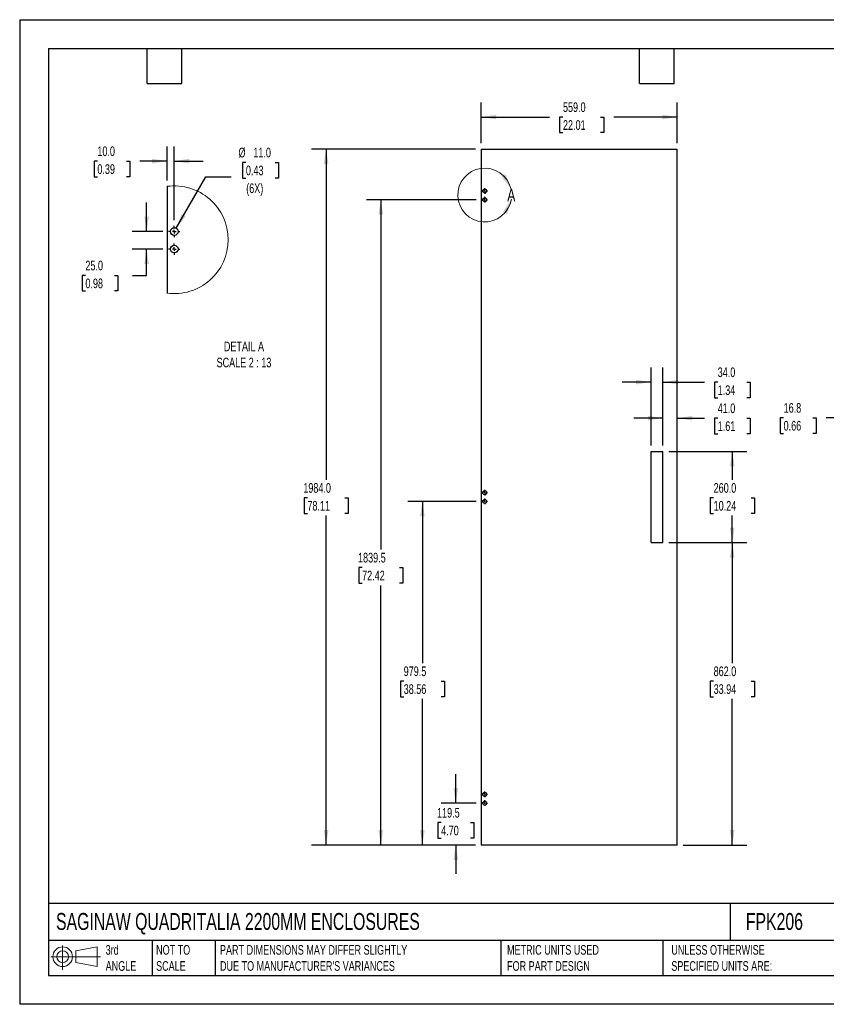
# Model space of a CAD drawing. Header units: millimetres. Extents: x 0 to 3632, y 0 to 2807.
# Tile 1 of 2: x 0 to 2299, y 0 to 2807. Entities that reach past the tile are written whole.
import ezdxf

# ---------------------------------------------------------------- set-up
doc = ezdxf.new("R2010")
doc.units = ezdxf.units.MM
doc.header["$LTSCALE"] = 13
doc.layers.add('DIMENSIONS', color=140, linetype='Continuous', lineweight=25)
doc.layers.add('TEXT', color=140, linetype='Continuous', lineweight=25)
doc.styles.add('SLDTEXTSTYLE0', font='TXT', dxfattribs={"width": 0.7})
doc.dimstyles.new('SLDDIMSTYLE0', dxfattribs={"dimtxt": 28.054102, "dimasz": 42.926, "dimexe": 0, "dimexo": 0.0625, "dimgap": 7.013525, "dimtad": 0, "dimtih": 1, "dimtoh": 1, "dimdec": 1, "dimrnd": 1e-09, "dimzin": 4, "dimdsep": 46, "dimtxsty": 'SLDTEXTSTYLE0', "dimsah": 1, "dimcen": 0.09, "dimadec": 0, "dimazin": 1, "dimtfac": 1, "dimtdec": 1, "dimtmove": 0, "dimatfit": 0, "dimfxl": 0, "dimfrac": 2, "dimtolj": 1, "dimtzin": 12, "dimarcsym": 0})
doc.dimstyles.new('SLDDIMSTYLE1', dxfattribs={"dimtxt": 28.054102, "dimasz": 42.926, "dimexe": 0, "dimexo": 0.0625, "dimgap": 7.013525, "dimtad": 0, "dimtih": 1, "dimtoh": 1, "dimdec": 1, "dimrnd": 1e-09, "dimzin": 4, "dimdsep": 46, "dimtxsty": 'SLDTEXTSTYLE0', "dimsah": 1, "dimcen": 0.09, "dimadec": 0, "dimazin": 1, "dimtfac": 1, "dimtdec": 1, "dimtofl": 0, "dimtmove": 0, "dimatfit": 3, "dimfxl": 0, "dimfrac": 2, "dimtolj": 1, "dimtzin": 12, "dimarcsym": 0})
doc.dimstyles.new('SLDDIMSTYLE2', dxfattribs={"dimtxt": 28.054102, "dimasz": 42.926, "dimexe": 0, "dimexo": 0.0625, "dimgap": 7.013525, "dimtad": 0, "dimtih": 1, "dimtoh": 1, "dimdec": 1, "dimrnd": 1e-09, "dimzin": 12, "dimdsep": 46, "dimtxsty": 'SLDTEXTSTYLE0', "dimsah": 1, "dimcen": 0.09, "dimadec": 0, "dimazin": 3, "dimtfac": 1, "dimtdec": 1, "dimtmove": 0, "dimatfit": 0, "dimfxl": 0, "dimfrac": 2, "dimtolj": 1, "dimtzin": 12, "dimarcsym": 0})
doc.dimstyles.new('SLDDIMSTYLE3', dxfattribs={"dimtxt": 28.054102, "dimasz": 42.926, "dimexe": 0, "dimexo": 0.0625, "dimgap": 7.013525, "dimtad": 0, "dimtih": 1, "dimtoh": 1, "dimdec": 1, "dimrnd": 1e-09, "dimzin": 12, "dimdsep": 46, "dimtxsty": 'SLDTEXTSTYLE0', "dimsah": 1, "dimcen": 0.09, "dimadec": 0, "dimazin": 3, "dimtfac": 1, "dimtdec": 1, "dimtofl": 0, "dimtmove": 0, "dimatfit": 3, "dimfxl": 0, "dimfrac": 2, "dimtolj": 1, "dimtzin": 12, "dimarcsym": 0})
doc.dimstyles.new('SLDDIMSTYLE4', dxfattribs={"dimtxt": 28.054102, "dimasz": 42.926, "dimexe": 0, "dimexo": 0.0625, "dimgap": 7.013525, "dimtad": 0, "dimtih": 1, "dimtoh": 1, "dimdec": 1, "dimlfac": 0.5, "dimrnd": 1e-09, "dimzin": 4, "dimdsep": 46, "dimtxsty": 'SLDTEXTSTYLE0', "dimsah": 1, "dimcen": 0, "dimadec": 0, "dimazin": 1, "dimtfac": 1, "dimtdec": 1, "dimtofl": 0, "dimtmove": 0, "dimatfit": 3, "dimfxl": 0, "dimfrac": 2, "dimtolj": 1, "dimtzin": 12, "dimarcsym": 0})
doc.dimstyles.new('SLDDIMSTYLE5', dxfattribs={"dimtxt": 28.054102, "dimasz": 42.926, "dimexe": 0, "dimexo": 0.0625, "dimgap": 7.013525, "dimtad": 0, "dimtih": 1, "dimtoh": 1, "dimdec": 1, "dimlfac": 0.5, "dimrnd": 1e-09, "dimzin": 4, "dimdsep": 46, "dimtxsty": 'SLDTEXTSTYLE0', "dimsah": 1, "dimcen": 0.09, "dimadec": 0, "dimazin": 1, "dimtfac": 1, "dimtdec": 1, "dimtmove": 0, "dimatfit": 0, "dimfxl": 0, "dimfrac": 2, "dimtolj": 1, "dimtzin": 12, "dimarcsym": 0})

# ---------------------------------------------------------------- blocks, each defined once
blk = doc.blocks.new('Block11')
at = {"color": 7, "linetype": 'Continuous', "lineweight": 18}
for p, q in [((33.6, 69), (33.6, 0)), ((71.2, 54.2), (132.3, 65.4)), ((132.3, 65.4), (132.3, 9.5)), ((0, 37.5), (141.4, 37.5)), ((71.2, 20.7), (71.2, 54.2)), ((71.2, 20.7), (132.3, 9.5))]:
    blk.add_line(p, q, dxfattribs=at)
for radius in [28, 16.7]:
    blk.add_circle((33.6, 37.5), radius, dxfattribs=at)
blk = doc.blocks.new('Block12')
at = {"color": 7, "linetype": 'Continuous'}
blk.add_blockref('Block11', (0, 0), dxfattribs=at)
blk = doc.blocks.new('_D')
at = {"layer": 'DIMENSIONS'}
for p, q in [((1833.4, 1592.6), (1833.4, 1712.2)), ((1833.4, 1671), (1750.8, 1671)), ((1874.4, 1671), (1951.5, 1671)), ((1989.5, 1671), (1980.1, 1671)), ((1980.1, 1671), (1980.1, 1626.4)), ((2072.9, 1671), (2082.3, 1671)), ((2082.3, 1671), (2082.3, 1626.4)), ((1980.1, 1626.4), (1989.5, 1626.4)), ((2082.3, 1626.4), (2072.9, 1626.4))]:
    blk.add_line(p, q, dxfattribs=at)
for points in [[(1833.4, 1671), (1790.5, 1677.6), (1790.5, 1664.4)], [(1874.4, 1671), (1917.3, 1664.4), (1917.3, 1677.6)]]:
    blk.add_solid(points, dxfattribs=at)
at = {"layer": 'DIMENSIONS', "char_height": 27.52, "attachment_point": 1, "style": 'SLDTEXTSTYLE0'}
for s, insert in [('41.0', (1989.5, 1712.7)), ('1.61', (1989.5, 1661.9))]:
    blk.add_mtext(s, dxfattribs=dict(at, insert=insert))
blk = doc.blocks.new('_D_1')
at = {"layer": 'DIMENSIONS'}
for p, q in [((1799.4, 1592.6), (1799.4, 1815)), ((1833.4, 1592.6), (1833.4, 1815)), ((1799.4, 1773.7), (1716.8, 1773.7)), ((1833.4, 1773.7), (1951.5, 1773.7)), ((1989.5, 1773.7), (1980.1, 1773.7)), ((1980.1, 1773.7), (1980.1, 1729.1)), ((2072.9, 1773.7), (2082.3, 1773.7)), ((2082.3, 1773.7), (2082.3, 1729.1)), ((1980.1, 1729.1), (1989.5, 1729.1)), ((2082.3, 1729.1), (2072.9, 1729.1))]:
    blk.add_line(p, q, dxfattribs=at)
for points in [[(1799.4, 1773.7), (1756.5, 1780.3), (1756.5, 1767.1)], [(1833.4, 1773.7), (1876.3, 1767.1), (1876.3, 1780.3)]]:
    blk.add_solid(points, dxfattribs=at)
at = {"layer": 'DIMENSIONS', "char_height": 27.52, "attachment_point": 1, "style": 'SLDTEXTSTYLE0'}
for s, insert in [('34.0', (1989.5, 1815.5)), ('1.34', (1989.5, 1764.6))]:
    blk.add_mtext(s, dxfattribs=dict(at, insert=insert))
blk = doc.blocks.new('_D_2')
at = {"layer": 'DIMENSIONS'}
for p, q in [((1849.9, 1576.1), (2072.5, 1576.1)), ((2031.2, 1576.1), (2031.2, 1494.9)), ((1977.9, 1444.1), (1968.4, 1444.1)), ((1968.4, 1444.1), (1968.4, 1399.5)), ((2084.6, 1444.1), (2094, 1444.1)), ((2094, 1444.1), (2094, 1399.5)), ((1968.4, 1399.5), (1977.9, 1399.5)), ((2031.2, 1316.1), (2031.2, 1393.2)), ((2094, 1399.5), (2084.6, 1399.5)), ((1849.9, 1316.1), (2072.5, 1316.1))]:
    blk.add_line(p, q, dxfattribs=at)
for points in [[(2031.2, 1576.1), (2024.6, 1533.2), (2037.8, 1533.2)], [(2031.2, 1316.1), (2037.8, 1359), (2024.6, 1359)]]:
    blk.add_solid(points, dxfattribs=at)
at = {"layer": 'DIMENSIONS', "char_height": 27.52, "attachment_point": 1, "style": 'SLDTEXTSTYLE0'}
for s, insert in [('260.0', (1977.9, 1485.8)), ('10.24', (1977.9, 1434.9))]:
    blk.add_mtext(s, dxfattribs=dict(at, insert=insert))
blk = doc.blocks.new('_D_3')
at = {"layer": 'DIMENSIONS'}
for p, q in [((1849.9, 1316.1), (2072.5, 1316.1)), ((2031.2, 1316.1), (2031.2, 972.3)), ((1977.9, 921.4), (1968.4, 921.4)), ((1968.4, 921.4), (1968.4, 876.8)), ((2084.6, 921.4), (2094, 921.4)), ((2094, 921.4), (2094, 876.8)), ((1968.4, 876.8), (1977.9, 876.8)), ((2031.2, 454.1), (2031.2, 870.5)), ((2094, 876.8), (2084.6, 876.8)), ((1890.9, 454.1), (2072.5, 454.1))]:
    blk.add_line(p, q, dxfattribs=at)
for points in [[(2031.2, 1316.1), (2024.6, 1273.2), (2037.8, 1273.2)], [(2031.2, 454.1), (2037.8, 497), (2024.6, 497)]]:
    blk.add_solid(points, dxfattribs=at)
at = {"layer": 'DIMENSIONS', "char_height": 27.52, "attachment_point": 1, "style": 'SLDTEXTSTYLE0'}
for s, insert in [('862.0', (1977.9, 963.1)), ('33.94', (1977.9, 912.3))]:
    blk.add_mtext(s, dxfattribs=dict(at, insert=insert))
blk = doc.blocks.new('_D_4')
at = {"layer": 'DIMENSIONS'}
for p, q in [((1243, 573.6), (1243, 656.1)), ((1300.8, 573.6), (1201.7, 573.6)), ((1201.3, 518.2), (1191.9, 518.2)), ((1191.9, 518.2), (1191.9, 473.6)), ((1284.7, 518.2), (1294.1, 518.2)), ((1294.1, 518.2), (1294.1, 473.6)), ((1191.9, 473.6), (1201.3, 473.6)), ((1298.9, 454.1), (1201.7, 454.1)), ((1243, 454.1), (1243, 371.5)), ((1294.1, 473.6), (1284.7, 473.6))]:
    blk.add_line(p, q, dxfattribs=at)
for points in [[(1243, 573.6), (1249.6, 616.5), (1236.4, 616.5)], [(1243, 454.1), (1236.4, 411.2), (1249.6, 411.2)]]:
    blk.add_solid(points, dxfattribs=at)
at = {"layer": 'DIMENSIONS', "char_height": 27.52, "attachment_point": 1, "style": 'SLDTEXTSTYLE0'}
for s, insert in [('119.5', (1189.6, 559.9)), ('4.70', (1201.3, 509.1))]:
    blk.add_mtext(s, dxfattribs=dict(at, insert=insert))
blk = doc.blocks.new('_D_5')
at = {"layer": 'DIMENSIONS'}
for p, q in [((1300.8, 1433.6), (1106.6, 1433.6)), ((1147.8, 1433.6), (1147.8, 972.3)), ((1094.5, 921.4), (1085.1, 921.4)), ((1085.1, 921.4), (1085.1, 876.8)), ((1201.2, 921.4), (1210.6, 921.4)), ((1210.6, 921.4), (1210.6, 876.8)), ((1085.1, 876.8), (1094.5, 876.8)), ((1147.8, 454.1), (1147.8, 870.5)), ((1210.6, 876.8), (1201.2, 876.8)), ((1298.9, 454.1), (1106.6, 454.1))]:
    blk.add_line(p, q, dxfattribs=at)
for points in [[(1147.8, 1433.6), (1141.2, 1390.7), (1154.4, 1390.7)], [(1147.8, 454.1), (1154.4, 497), (1141.2, 497)]]:
    blk.add_solid(points, dxfattribs=at)
at = {"layer": 'DIMENSIONS', "char_height": 27.52, "attachment_point": 1, "style": 'SLDTEXTSTYLE0'}
for s, insert in [('979.5', (1094.5, 963.1)), ('38.56', (1094.5, 912.3))]:
    blk.add_mtext(s, dxfattribs=dict(at, insert=insert))
blk = doc.blocks.new('_D_6')
at = {"layer": 'DIMENSIONS'}
for p, q in [((1300.8, 2293.6), (988.1, 2293.6)), ((1029.4, 2293.6), (1029.4, 1296.1)), ((976, 1245.2), (966.6, 1245.2)), ((966.6, 1245.2), (966.6, 1200.6)), ((1082.8, 1245.2), (1092.2, 1245.2)), ((1092.2, 1245.2), (1092.2, 1200.6)), ((966.6, 1200.6), (976, 1200.6)), ((1029.4, 454.1), (1029.4, 1194.3)), ((1092.2, 1200.6), (1082.8, 1200.6)), ((1298.9, 454.1), (988.1, 454.1))]:
    blk.add_line(p, q, dxfattribs=at)
for points in [[(1029.4, 2293.6), (1022.8, 2250.7), (1036, 2250.7)], [(1029.4, 454.1), (1036, 497), (1022.8, 497)]]:
    blk.add_solid(points, dxfattribs=at)
at = {"layer": 'DIMENSIONS', "char_height": 27.52, "attachment_point": 1, "style": 'SLDTEXTSTYLE0'}
for s, insert in [('1839.5', (964.4, 1287)), ('72.42', (976, 1236.1))]:
    blk.add_mtext(s, dxfattribs=dict(at, insert=insert))
blk = doc.blocks.new('_D_7')
at = {"layer": 'DIMENSIONS'}
for p, q in [((1298.9, 2438.1), (832.1, 2438.1)), ((873.4, 2438.1), (873.4, 1494.9)), ((820, 1444.1), (810.6, 1444.1)), ((810.6, 1444.1), (810.6, 1399.5)), ((926.8, 1444.1), (936.2, 1444.1)), ((936.2, 1444.1), (936.2, 1399.5)), ((810.6, 1399.5), (820, 1399.5)), ((873.4, 454.1), (873.4, 1393.2)), ((936.2, 1399.5), (926.8, 1399.5)), ((1298.9, 454.1), (832.1, 454.1))]:
    blk.add_line(p, q, dxfattribs=at)
for points in [[(873.4, 2438.1), (866.8, 2395.2), (880, 2395.2)], [(873.4, 454.1), (880, 497), (866.8, 497)]]:
    blk.add_solid(points, dxfattribs=at)
at = {"layer": 'DIMENSIONS', "char_height": 27.52, "attachment_point": 1, "style": 'SLDTEXTSTYLE0'}
for s, insert in [('1984.0', (808.4, 1485.8)), ('78.11', (820, 1434.9))]:
    blk.add_mtext(s, dxfattribs=dict(at, insert=insert))
blk = doc.blocks.new('_D_8')
at = {"layer": 'DIMENSIONS'}
for p, q in [((1315.4, 2454.6), (1315.4, 2570.6)), ((1874.4, 2454.6), (1874.4, 2570.6)), ((1315.4, 2529.3), (1510.4, 2529.3)), ((1548.5, 2529.3), (1539, 2529.3)), ((1539, 2529.3), (1539, 2484.7)), ((1655.2, 2529.3), (1664.6, 2529.3)), ((1664.6, 2529.3), (1664.6, 2484.7)), ((1874.4, 2529.3), (1693.2, 2529.3)), ((1539, 2484.7), (1548.5, 2484.7)), ((1664.6, 2484.7), (1655.2, 2484.7))]:
    blk.add_line(p, q, dxfattribs=at)
for points in [[(1315.4, 2529.3), (1358.3, 2522.7), (1358.3, 2535.9)], [(1874.4, 2529.3), (1831.5, 2535.9), (1831.5, 2522.7)]]:
    blk.add_solid(points, dxfattribs=at)
at = {"layer": 'DIMENSIONS', "char_height": 27.52, "attachment_point": 1, "style": 'SLDTEXTSTYLE0'}
for s, insert in [('559.0', (1548.5, 2571.1)), ('22.01', (1548.5, 2520.2))]:
    blk.add_mtext(s, dxfattribs=dict(at, insert=insert))
blk = doc.blocks.new('SW_CENTERMARKSYMBOL_0')
at = {"layer": 'DIMENSIONS', "color": 0}
for p, q in [((-5.08, 0), (-8.04, 0)), ((0, 0), (-2.54, 0)), ((0, 5.08), (0, 8.04)), ((0, 0), (0, 2.54)), ((0, 0), (0, -2.54)), ((0, 0), (2.54, 0)), ((5.08, 0), (8.04, 0)), ((0, -5.08), (0, -8.04))]:
    blk.add_line(p, q, dxfattribs=at)
blk = doc.blocks.new('SW_CENTERMARKSYMBOL_1')
at = {"layer": 'DIMENSIONS', "color": 0}
for p, q in [((-5.08, 0), (-8.04, 0)), ((0, 0), (-2.54, 0)), ((0, 5.08), (0, 8.04)), ((0, 0), (0, 2.54)), ((0, 0), (0, -2.54)), ((0, 0), (2.54, 0)), ((5.08, 0), (8.04, 0)), ((0, -5.08), (0, -8.04))]:
    blk.add_line(p, q, dxfattribs=at)
blk = doc.blocks.new('SW_CENTERMARKSYMBOL_2')
at = {"layer": 'DIMENSIONS', "color": 0}
for p, q in [((-5.08, 0), (-8.04, 0)), ((0, 0), (-2.54, 0)), ((0, 5.08), (0, 8.04)), ((0, 0), (0, 2.54)), ((0, 0), (0, -2.54)), ((0, 0), (2.54, 0)), ((5.08, 0), (8.04, 0)), ((0, -5.08), (0, -8.04))]:
    blk.add_line(p, q, dxfattribs=at)
blk = doc.blocks.new('SW_CENTERMARKSYMBOL_3')
at = {"layer": 'DIMENSIONS', "color": 0}
for p, q in [((-5.08, 0), (-8.04, 0)), ((0, 0), (-2.54, 0)), ((0, 5.08), (0, 8.04)), ((0, 0), (0, 2.54)), ((0, 0), (0, -2.54)), ((0, 0), (2.54, 0)), ((5.08, 0), (8.04, 0)), ((0, -5.08), (0, -8.04))]:
    blk.add_line(p, q, dxfattribs=at)
blk = doc.blocks.new('SW_CENTERMARKSYMBOL_4')
at = {"layer": 'DIMENSIONS', "color": 0}
for p, q in [((-5.08, 0), (-8.04, 0)), ((0, 0), (-2.54, 0)), ((0, 5.08), (0, 8.04)), ((0, 0), (0, 2.54)), ((0, 0), (0, -2.54)), ((0, 0), (2.54, 0)), ((5.08, 0), (8.04, 0)), ((0, -5.08), (0, -8.04))]:
    blk.add_line(p, q, dxfattribs=at)
blk = doc.blocks.new('SW_CENTERMARKSYMBOL_5')
at = {"layer": 'DIMENSIONS', "color": 0}
for p, q in [((-5.08, 0), (-8.04, 0)), ((0, 0), (-2.54, 0)), ((0, 5.08), (0, 8.04)), ((0, 0), (0, 2.54)), ((0, 0), (0, -2.54)), ((0, 0), (2.54, 0)), ((5.08, 0), (8.04, 0)), ((0, -5.08), (0, -8.04))]:
    blk.add_line(p, q, dxfattribs=at)
blk = doc.blocks.new('_D_9')
at = {"layer": 'DIMENSIONS'}
for p, q in [((2177.4, 1672.2), (2167.9, 1672.2)), ((2167.9, 1672.2), (2167.9, 1627.6)), ((2260.7, 1672.2), (2270.2, 1672.2)), ((2270.2, 1672.2), (2270.2, 1627.6)), ((2367.3, 1672.2), (2298.7, 1672.2)), ((2384.1, 1672.2), (2466.7, 1672.2)), ((2167.9, 1627.6), (2177.4, 1627.6)), ((2270.2, 1627.6), (2260.7, 1627.6))]:
    blk.add_line(p, q, dxfattribs=at)
for points in [[(2367.3, 1672.2), (2324.4, 1678.8), (2324.4, 1665.6)], [(2384.1, 1672.2), (2427, 1665.6), (2427, 1678.8)]]:
    blk.add_solid(points, dxfattribs=at)
at = {"layer": 'DIMENSIONS', "char_height": 27.52, "attachment_point": 1, "style": 'SLDTEXTSTYLE0'}
for s, insert in [('16.8', (2177.4, 1714)), ('0.66', (2177.4, 1663.1))]:
    blk.add_mtext(s, dxfattribs=dict(at, insert=insert))
blk = doc.blocks.new('_D_12')
at = {"layer": 'DIMENSIONS'}
for p, q in [((644.8, 2399.9), (635.4, 2399.9)), ((635.4, 2399.9), (635.4, 2355.3)), ((728.2, 2399.9), (737.6, 2399.9)), ((737.6, 2399.9), (737.6, 2355.3)), ((446, 2212.3), (530.8, 2359.2)), ((530.8, 2359.2), (603, 2359.2)), ((635.4, 2355.3), (644.8, 2355.3)), ((737.6, 2355.3), (728.2, 2355.3))]:
    blk.add_line(p, q, dxfattribs=at)
blk.add_solid([(446, 2212.3), (473.2, 2246.2), (461.7, 2252.8)], dxfattribs=at)
at = {"layer": 'DIMENSIONS', "char_height": 27.52, "attachment_point": 1, "style": 'SLDTEXTSTYLE0'}
for s, insert in [('%%c', (623.6, 2441.7)), ('11.0', (666, 2441.7)), ('0.43', (644.8, 2390.8)), ('(6X)', (645.6, 2339.9))]:
    blk.add_mtext(s, dxfattribs=dict(at, insert=insert))
blk = doc.blocks.new('_D_13')
at = {"layer": 'DIMENSIONS'}
for p, q in [((420.5, 2348.3), (420.5, 2445)), ((440.5, 2235.4), (440.5, 2445)), ((221.4, 2403.7), (212, 2403.7)), ((212, 2403.7), (212, 2359.2)), ((304.8, 2403.7), (314.2, 2403.7)), ((314.2, 2403.7), (314.2, 2359.2)), ((420.5, 2403.7), (342.8, 2403.7)), ((440.5, 2403.7), (523, 2403.7)), ((212, 2359.2), (221.4, 2359.2)), ((314.2, 2359.2), (304.8, 2359.2))]:
    blk.add_line(p, q, dxfattribs=at)
for points in [[(420.5, 2403.7), (377.6, 2410.4), (377.6, 2397.1)], [(440.5, 2403.7), (483.4, 2397.1), (483.4, 2410.4)]]:
    blk.add_solid(points, dxfattribs=at)
at = {"layer": 'DIMENSIONS', "char_height": 27.52, "attachment_point": 1, "style": 'SLDTEXTSTYLE0'}
for s, insert in [('10.0', (221.4, 2445.5)), ('0.39', (221.4, 2394.6))]:
    blk.add_mtext(s, dxfattribs=dict(at, insert=insert))
blk = doc.blocks.new('_D_14')
at = {"layer": 'DIMENSIONS'}
for p, q in [((361.7, 2202.8), (361.7, 2285.4)), ((407.9, 2202.8), (320.4, 2202.8)), ((407.9, 2152.8), (320.4, 2152.8)), ((361.7, 2078), (361.7, 2152.8)), ((187.3, 2078), (177.8, 2078)), ((177.8, 2078), (177.8, 2033.4)), ((270.6, 2078), (280.1, 2078)), ((280.1, 2078), (280.1, 2033.4)), ((321.2, 2078), (361.7, 2078)), ((177.8, 2033.4), (187.3, 2033.4)), ((280.1, 2033.4), (270.6, 2033.4))]:
    blk.add_line(p, q, dxfattribs=at)
for points in [[(361.7, 2202.8), (368.3, 2245.7), (355.1, 2245.7)], [(361.7, 2152.8), (355.1, 2109.9), (368.3, 2109.9)]]:
    blk.add_solid(points, dxfattribs=at)
at = {"layer": 'DIMENSIONS', "char_height": 27.52, "attachment_point": 1, "style": 'SLDTEXTSTYLE0'}
for s, insert in [('25.0', (187.3, 2119.7)), ('0.98', (187.3, 2068.8))]:
    blk.add_mtext(s, dxfattribs=dict(at, insert=insert))
blk = doc.blocks.new('SW_CENTERMARKSYMBOL_6')
at = {"layer": 'DIMENSIONS', "color": 0}
for p, q in [((-10.2, 0), (-16.1, 0)), ((0, 0), (-5.1, 0)), ((0, 10.2), (0, 16.1)), ((0, 0), (0, 5.1)), ((0, 0), (0, -5.1)), ((0, 0), (5.1, 0)), ((10.2, 0), (16.1, 0)), ((0, -10.2), (0, -16.1))]:
    blk.add_line(p, q, dxfattribs=at)
blk = doc.blocks.new('SW_CENTERMARKSYMBOL_7')
at = {"layer": 'DIMENSIONS', "color": 0}
for p, q in [((-10.2, 0), (-16.1, 0)), ((0, 0), (-5.1, 0)), ((0, 10.2), (0, 16.1)), ((0, 0), (0, 5.1)), ((0, 0), (0, -5.1)), ((0, 0), (5.1, 0)), ((10.2, 0), (16.1, 0)), ((0, -10.2), (0, -16.1))]:
    blk.add_line(p, q, dxfattribs=at)

msp = doc.modelspace()

# ---------------------------------------------------------------- linework, layer by layer
at = {"color": 7, "linetype": 'Continuous'}
for p, q in [((0.03, 2806.73), (0.03, 0.03)), ((0.03, 2806.73), (3632.23, 2806.73)), ((3632.23, 0.03), (0.03, 0.03))]:
    msp.add_line(p, q, dxfattribs=at)
for p, q in [((1315.4, 2438.08), (1315.4, 454.08)), ((1315.4, 2438.08), (1874.4, 2438.08)), ((1874.4, 454.08), (1874.4, 2438.08)), ((420.49, 2331.74), (420.49, 2027.31)), ((1799.4, 1316.08), (1799.4, 1576.08)), ((1799.4, 1576.08), (1833.4, 1576.08)), ((1833.4, 1316.08), (1833.4, 1576.08)), ((1799.4, 1316.08), (1833.4, 1316.08)), ((1874.4, 454.08), (1315.4, 454.08))]:
    msp.add_line(p, q)
for centre, radius in [((1325.4, 2318.58), 5.5), ((1325.4, 2293.58), 5.5), ((440.49, 2202.81), 11), ((440.49, 2152.81), 11), ((1325.4, 1458.58), 5.5), ((1325.4, 1433.58), 5.5), ((1325.4, 598.58), 5.5), ((1325.4, 573.58), 5.5)]:
    msp.add_circle(centre, radius)
at = {"color": 7, "linetype": 'Continuous', "lineweight": 18}
for centre, radius, start, end in [((1325.5, 2306.94), 76.78, 13.80489, 351.08751), ((440.7, 2179.53), 153.55, 0.00002, 97.56218), ((440.7, 2179.53), 153.55, 262.43782, 359.99998)]:
    msp.add_arc(centre, radius, start, end, dxfattribs=at)
for points in [[(1400.06, 2325.26), (1384.73, 2365.89), (1373.22, 2359.4)], [(1401.35, 2295.04), (1377.52, 2258.73), (1389.54, 2253.25)]]:
    msp.add_solid(points, dxfattribs=at)
at = {"layer": 'TEXT'}
for p, q in [((82.55, 2724.15), (3549.65, 2724.15)), ((82.55, 2724.15), (82.55, 82.55)), ((363.22, 2625.09), (363.22, 2724.15)), ((462.28, 2625.09), (462.28, 2724.15)), ((1766.57, 2625.09), (1766.57, 2724.15)), ((1865.63, 2625.09), (1865.63, 2724.15)), ((363.22, 2625.09), (462.28, 2625.09)), ((1766.57, 2625.09), (1865.63, 2625.09)), ((3549.65, 287.64), (82.55, 287.64)), ((2024.87, 287.64), (2024.87, 181.61)), ((3549.65, 181.61), (82.55, 181.61)), ((377.58, 181.61), (377.58, 82.55)), ((556.89, 181.61), (556.89, 82.55)), ((1371.29, 181.61), (1371.29, 82.55)), ((1832.97, 181.61), (1832.97, 82.55)), ((82.55, 82.55), (3549.65, 82.55))]:
    msp.add_line(p, q, dxfattribs=at)

# ---------------------------------------------------------------- block references
at = {"layer": 'DIMENSIONS'}
for name, p in [('SW_CENTERMARKSYMBOL_1', (1325.4, 2318.58)), ('SW_CENTERMARKSYMBOL_0', (1325.4, 2293.58)), ('SW_CENTERMARKSYMBOL_7', (440.49, 2202.81)), ('SW_CENTERMARKSYMBOL_6', (440.49, 2152.81)), ('SW_CENTERMARKSYMBOL_2', (1325.4, 1458.58)), ('SW_CENTERMARKSYMBOL_3', (1325.4, 1433.58)), ('SW_CENTERMARKSYMBOL_4', (1325.4, 598.58)), ('SW_CENTERMARKSYMBOL_5', (1325.4, 573.58))]:
    msp.add_blockref(name, p, dxfattribs=at)
at = {"layer": 'TEXT'}
msp.add_blockref('Block12', (88.89, 98.2), dxfattribs=at)

# ---------------------------------------------------------------- texts
at = {"color": 7, "linetype": 'Continuous', "lineweight": 18, "insert": (1389.74, 2325.26), "char_height": 36.69, "attachment_point": 1, "style": 'SLDTEXTSTYLE0'}
msp.add_mtext('A', dxfattribs=at)
at = {"layer": 'DIMENSIONS', "insert": (639.26, 1889.16), "char_height": 27.5167, "attachment_point": 2, "style": 'SLDTEXTSTYLE0'}
msp.add_mtext('DETAIL A^JSCALE 2 : 13', dxfattribs=at)
at = {"layer": 'TEXT', "attachment_point": 1, "style": 'SLDTEXTSTYLE0'}
for s, insert, char_height in [('SAGINAW QUADRITALIA 2200MM ENCLOSURES', (103.55, 260.3), 48.1542), ('FPK206', (2069.7, 260.3), 48.154), ('3rd^JANGLE', (245.06, 168.96), 27.517), ('NOT TO^JSCALE', (388.79, 168.96), 27.5167), ("PART DIMENSIONS MAY DIFFER SLIGHTLY ^JDUE TO MANUFACTURER'S VARIANCES", (570.86, 168.96), 27.5167), ('METRIC UNITS USED ^JFOR PART DESIGN', (1389.1, 168.96), 27.5167), ('UNLESS OTHERWISE ^JSPECIFIED UNITS ARE:', (1857.3, 168.96), 27.5167)]:
    msp.add_mtext(s, dxfattribs=dict(at, insert=insert, char_height=char_height))

# ---------------------------------------------------------------- dimensions: what is measured, and where the dimension line sits
at = {"layer": 'DIMENSIONS'}
for base, p1, p2, angle, dimstyle, picture, middle in [((1874.4, 2529.3), (1315.4, 2438.08), (1874.4, 2438.08), 0, 'SLDDIMSTYLE1', '_D_8', (1601.8, 2529.3)), ((420.49, 2403.75), (440.49, 2218.89), (420.49, 2331.74), 0, 'SLDDIMSTYLE5', '_D_13', (263.1, 2403.75)), ((873.4, 454.08), (1315.4, 2438.08), (1315.4, 454.08), 90, 'SLDDIMSTYLE1', '_D_7', (873.4, 1444.06)), ((1874.4, 1670.97), (1833.4, 1576.08), (1874.4, 2438.08), 0, 'SLDDIMSTYLE0', '_D', (2031.2, 1670.97)), ((361.7, 2152.81), (424.41, 2202.81), (424.41, 2152.81), 90, 'SLDDIMSTYLE5', '_D_14', (361.7, 2077.95)), ((1029.4, 2293.58), (1315.4, 454.08), (1317.36, 2293.58), 90, 'SLDDIMSTYLE3', '_D_6', (1029.4, 1245.2)), ((1833.4, 1773.72), (1799.4, 1576.08), (1833.4, 1576.08), 0, 'SLDDIMSTYLE0', '_D_1', (2031.2, 1773.72)), ((2031.2, 1576.08), (1833.4, 1316.08), (1833.4, 1576.08), 90, 'SLDDIMSTYLE1', '_D_2', (2031.2, 1444.06)), ((1147.83, 1433.58), (1315.4, 454.08), (1317.36, 1433.58), 90, 'SLDDIMSTYLE3', '_D_5', (1147.83, 921.4)), ((2031.2, 454.08), (1833.4, 1316.08), (1874.4, 454.08), 90, 'SLDDIMSTYLE1', '_D_3', (2031.2, 921.4)), ((1243, 573.58), (1315.4, 454.08), (1317.36, 573.58), 90, 'SLDDIMSTYLE2', '_D_4', (1243, 518.2))]:
    dim = msp.add_linear_dim(base=base, p1=p1, p2=p2, angle=angle, dimstyle=dimstyle, dxfattribs=at)
    dim.commit()
    dim.dimension.update_dxf_attribs({"geometry": picture, "text_midpoint": middle, "dimtype": 160})
dim = msp.add_diameter_dim_2p(p1=(434.99, 2193.28), p2=(445.99, 2212.34), text='<>\\P(6X)', dimstyle='SLDDIMSTYLE4', dxfattribs=at)
dim.commit()
dim.dimension.update_dxf_attribs({"geometry": '_D_12', "text_midpoint": (686.49, 2373.66), "dimtype": 163})
dim = msp.add_linear_dim(base=(2384.11, 1672.22), p1=(2367.29, 1702.39), p2=(2384.11, 2438.08), dimstyle='SLDDIMSTYLE2', dxfattribs=at)
dim.commit()
dim.dimension.update_dxf_attribs({"geometry": '_D_9', "text_midpoint": (2219.05, 1672.22), "dimtype": 160})

doc.saveas('drawing.dxf')
